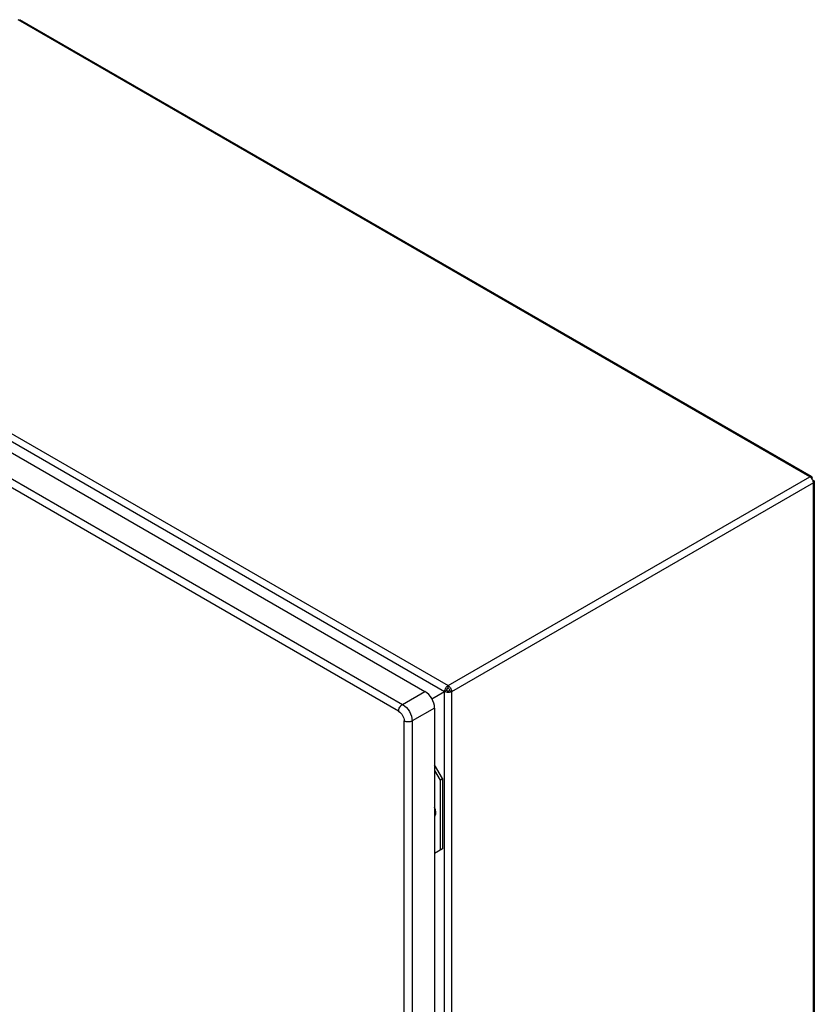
# Model space of a CAD drawing. Header units: millimetres. Extents: x 105 to 634, y 79 to 951.
# Tile 13 of 13: x 282 to 634, y 515 to 951. Entities that reach past the tile are written whole.
import ezdxf

# ---------------------------------------------------------------- set-up
doc = ezdxf.new("R2010")
doc.units = ezdxf.units.MM
doc.header["$LTSCALE"] = 67.025737
doc.layers.get('0').update_dxf_attribs({"linetype": 'CONTINUOUS'})
doc.layers.add('PART', color=7, linetype='CONTINUOUS')
doc.layers.add('PART_1', color=7, linetype='CONTINUOUS')

msp = doc.modelspace()

# ---------------------------------------------------------------- linework, layer by layer
at = {"color": 7, "linetype": 'Continuous'}
for p, q in [((469.2, 615.21), (465.66, 621.33)), ((465.66, 618.88), (468.14, 614.6)), ((468.14, 614.6), (469.2, 615.21)), ((469.2, 615.21), (469.2, 584.18)), ((468.14, 614.6), (468.14, 583.57)), ((466.12, 600.68), (466.12, 600.69)), ((466.17, 600.66), (466.17, 600.67)), ((469.2, 584.18), (465.66, 582.14))]:
    msp.add_line(p, q, dxfattribs=at)
msp.add_arc((463.14, 601.02), 3.05, 352.5662, 353.1148, dxfattribs=at)
for points, knots in [([(466.17, 600.67), (466.16, 600.82), (466.07, 601.46), (465.89, 602.09), (465.71, 602.55)], [0, 0, 0, 0, 0.237569, 1, 1, 1, 1]), ([(465.71, 599.52), (465.73, 599.55), (465.84, 599.68), (465.92, 599.82), (465.98, 599.94)], [0, 0, 0, 0, 0.241859, 1, 1, 1, 1]), ([(465.71, 598.42), (465.73, 598.45), (465.83, 598.59), (465.9, 598.74), (465.95, 598.85)], [0, 0, 0, 0, 0.243061, 1, 1, 1, 1]), ([(465.95, 598.85), (465.99, 598.95), (466.14, 599.39), (466.19, 599.85), (466.19, 600.21)], [0, 0, 0, 0, 0.231107, 1, 1, 1, 1]), ([(465.98, 599.94), (466, 599.99), (466.09, 600.21), (466.14, 600.45), (466.16, 600.63)], [0, 0, 0, 0, 0.236814, 1, 1, 1, 1]), ([(466.19, 600.21), (466.19, 600.24), (466.19, 600.39), (466.18, 600.54), (466.17, 600.66)], [0, 0, 0, 0, 0.245117, 1, 1, 1, 1])]:
    msp.add_open_spline(points, degree=3, knots=knots, dxfattribs=at)
at = {"layer": 'PART', "color": 7, "linetype": 'Continuous'}
for p, q in [((119.46, 851.26), (461.42, 653.83)), ((449.75, 645.05), (107.79, 842.48)), ((109.56, 845.54), (451.52, 648.12)), ((451.52, 648.12), (461.42, 653.83)), ((465.66, 646.48), (455.76, 640.77)), ((465.66, 646.48), (465.66, 88.32)), ((452.23, 82.61), (452.23, 640.77)), ((455.76, 640.77), (455.76, 82.61))]:
    msp.add_line(p, q, dxfattribs=at)
for points, knots in [([(465.66, 646.48), (465.66, 647.94), (464.67, 650.81), (462.68, 653.1), (461.42, 653.83)], [0, 0, 0, 0, 0.500001, 1, 1, 1, 1]), ([(449.75, 645.05), (449.75, 645.66), (450.16, 646.86), (450.99, 647.81), (451.52, 648.12)], [0, 0, 0, 0, 0.500002, 1, 1, 1, 1]), ([(451.52, 648.12), (452.78, 647.39), (454.77, 645.09), (455.76, 642.22), (455.76, 640.77)], [0, 0, 0, 0, 0.499999, 1, 1, 1, 1]), ([(449.75, 645.05), (450.49, 644.63), (451.65, 643.29), (452.23, 641.62), (452.23, 640.77)], [0, 0, 0, 0, 0.499999, 1, 1, 1, 1]), ([(455.76, 640.77), (455.24, 640.46), (453.99, 640.22), (452.75, 640.46), (452.23, 640.77)], [0, 0, 0, 0, 0.499999, 1, 1, 1, 1])]:
    msp.add_open_spline(points, degree=3, knots=knots, dxfattribs=at)
at = {"layer": 'PART_1', "color": 7, "linetype": 'Continuous'}
for p, q in [((631.8, 748.85), (281.36, 951.18)), ((632.48, 748.92), (282.03, 951.24)), ((470.12, 653.71), (119.67, 856.03)), ((121.23, 858.73), (471.67, 656.4)), ((471.67, 656.4), (631.8, 748.85)), ((633.36, 746.16), (473.23, 653.71)), ((631.8, 748.85), (632.48, 748.92)), ((633.36, 178.2), (633.36, 746.16)), ((633.75, 746.71), (633.75, 178.75)), ((470.96, 654.2), (470.12, 653.71)), ((471.67, 655.42), (471.67, 656.4)), ((472.38, 654.2), (473.23, 653.71)), ((470.12, 653.71), (464.49, 650.46)), ((470.12, 85.75), (470.12, 653.71)), ((473.23, 653.71), (473.23, 85.75))]:
    msp.add_line(p, q, dxfattribs=at)
for centre, radius, start, end in [((629.64, 745.81), 3.77, 31.4189, 36.0918), ((629.62, 745.8), 3.79, 30.0007, 31.4279), ((629.63, 745.81), 3.77, 23.8733, 30.0089), ((630.42, 746.07), 2.95, 8.9814, 14.875), ((633.3, 746.71), 0.454, 352.167, 359.8404), ((465.75, 601.49), 1.63, 270.178, 273.325), ((465.75, 601.4), 1.55, 273.3194, 277.2748)]:
    msp.add_arc(centre, radius, start, end, dxfattribs=at)
for points in [[(632.1, 748.64), (632.01, 748.72), (631.91, 748.79), (631.8, 748.85)], [(632.36, 748.41), (632.28, 748.49), (632.2, 748.57), (632.1, 748.64)], [(632.68, 748.03), (632.58, 748.16), (632.48, 748.29), (632.36, 748.41)], [(633.26, 746.82), (633.22, 747), (633.16, 747.17), (633.08, 747.33)], [(633.36, 746.16), (633.36, 746.28), (633.35, 746.4), (633.33, 746.53)], [(470.12, 653.71), (470.12, 653.93), (470.15, 654.16), (470.21, 654.37)], [(470.21, 654.37), (470.33, 654.84), (470.56, 655.28), (470.85, 655.66)], [(470.85, 655.66), (470.94, 655.78), (471.04, 655.89), (471.14, 655.99)], [(471, 654.47), (470.98, 654.38), (470.96, 654.29), (470.96, 654.2)], [(470.96, 654.2), (471.1, 654.12), (471.26, 654.07), (471.41, 654.05)], [(471.14, 655.99), (471.3, 656.15), (471.48, 656.29), (471.67, 656.4)], [(471.67, 656.4), (471.86, 656.29), (472.04, 656.15), (472.2, 655.99)], [(471.89, 655.26), (471.82, 655.32), (471.75, 655.38), (471.67, 655.42)], [(472.17, 654.9), (472.1, 655.03), (472, 655.15), (471.89, 655.26)], [(472.2, 655.99), (472.3, 655.89), (472.4, 655.78), (472.49, 655.66)], [(472.49, 655.66), (472.78, 655.28), (473.01, 654.84), (473.13, 654.37)], [(473.13, 654.37), (473.19, 654.16), (473.23, 653.93), (473.23, 653.71)]]:
    msp.add_open_spline(points, degree=3, dxfattribs=at)
for points, knots in [([(632.48, 748.92), (632.57, 748.86), (632.68, 748.73), (632.72, 748.57), (632.73, 748.53)], [0, 0, 0, 0, 0.721113, 1, 1, 1, 1]), ([(632.73, 748.53), (632.74, 748.49), (632.77, 748.32), (632.75, 748.13), (632.72, 748)], [0, 0, 0, 0, 0.227988, 1, 1, 1, 1]), ([(633.08, 747.38), (633.18, 747.35), (633.47, 747.23), (633.75, 746.93), (633.75, 746.71)], [0, 0, 0, 0, 0.310952, 1, 1, 1, 1]), ([(633.75, 746.65), (633.74, 746.6), (633.68, 746.39), (633.5, 746.24), (633.36, 746.16)], [0, 0, 0, 0, 0.220557, 1, 1, 1, 1]), ([(471.67, 655.42), (471.59, 655.38), (471.28, 655.13), (471.07, 654.77), (471, 654.47)], [0, 0, 0, 0, 0.231594, 1, 1, 1, 1]), ([(471.41, 654.05), (471.5, 654.04), (471.83, 654.01), (472.17, 654.08), (472.38, 654.2)], [0, 0, 0, 0, 0.263094, 1, 1, 1, 1]), ([(472.38, 654.2), (472.38, 654.25), (472.36, 654.5), (472.27, 654.73), (472.17, 654.9)], [0, 0, 0, 0, 0.228194, 1, 1, 1, 1]), ([(471.67, 653.34), (471.53, 653.34), (470.99, 653.37), (470.46, 653.51), (470.12, 653.71)], [0, 0, 0, 0, 0.26704, 1, 1, 1, 1]), ([(473.23, 653.71), (473.12, 653.65), (472.63, 653.42), (472.08, 653.34), (471.67, 653.34)], [0, 0, 0, 0, 0.228786, 1, 1, 1, 1])]:
    msp.add_open_spline(points, degree=3, knots=knots, dxfattribs=at)

doc.saveas('drawing.dxf')
